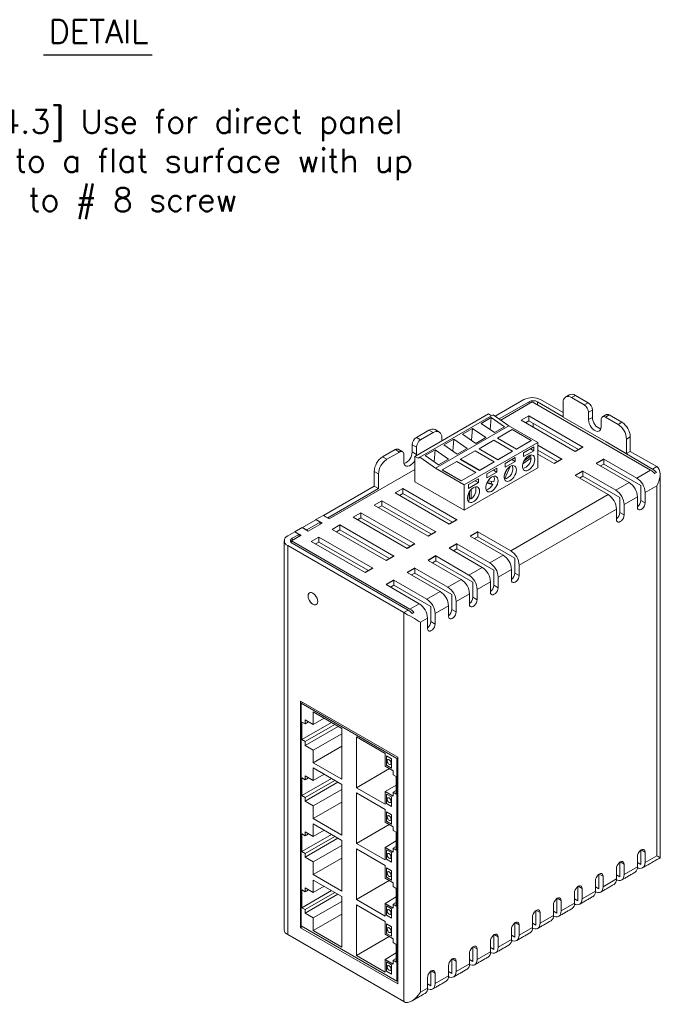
# Model space of a CAD drawing. Header units: inches. Extents: x 0 to 301, y 0 to 227.
# Tile 6 of 6: x 225 to 293, y 94 to 199. Entities that reach past the tile are written whole.
import ezdxf

# ---------------------------------------------------------------- set-up
doc = ezdxf.new("R2010")
doc.units = ezdxf.units.IN
doc.header["$MEASUREMENT"] = 0
doc.layers.add('Text', color=140, linetype='Continuous')

msp = doc.modelspace()

# ---------------------------------------------------------------- linework, layer by layer
at = {"color": 7, "linetype": 'Continuous', "lineweight": 15}
for p, q in [((278.2822, 158.616), (275.2178, 156.847)), ((282.4521, 157.2293), (280.05, 158.616)), ((283.3502, 158.8302), (283.7603, 159.067)), ((283.3502, 158.8302), (284.7119, 158.044)), ((283.7603, 159.067), (285.122, 158.2808)), ((278.8199, 158.3957), (275.6337, 156.5564)), ((275.8027, 156.4383), (279.1644, 158.379)), ((278.8199, 158.1801), (278.8199, 158.3957)), ((279.1644, 158.379), (291.7763, 151.0983)), ((282.4521, 156.7944), (279.7212, 158.3938)), ((279.7212, 158.0576), (279.7212, 158.3938)), ((282.4521, 156.7558), (282.4521, 158.3117)), ((284.7119, 158.044), (285.122, 158.2808)), ((285.1609, 157.2663), (285.571, 157.5031)), ((285.571, 157.5031), (285.571, 156.7253)), ((266.6605, 152.5672), (274.4918, 157.088)), ((267.1851, 152.4669), (275.0163, 156.9877)), ((274.7997, 156.6996), (273.7353, 156.0852)), ((274.8409, 156.8865), (274.4918, 157.088)), ((274.6797, 155.4254), (274.7997, 156.6996)), ((276.2043, 155.7185), (274.7997, 156.6996)), ((276.686, 155.8213), (275.0163, 156.9877)), ((278.8123, 156.881), (277.9965, 156.41)), ((283.7446, 153.0917), (277.9965, 156.41)), ((278.8123, 156.881), (284.5606, 153.5626)), ((278.8123, 156.3503), (278.8123, 156.881)), ((287.0514, 154.1007), (282.4521, 156.7558)), ((285.1609, 157.2663), (285.1609, 156.4885)), ((285.1609, 156.4885), (285.571, 156.7253)), ((286.5079, 155.7109), (286.5079, 156.4887)), ((286.9569, 156.748), (287.367, 156.9847)), ((286.9569, 156.748), (288.3039, 155.9705)), ((287.367, 156.9847), (288.714, 156.2073)), ((266.8182, 154.5905), (268.1653, 155.3681)), ((268.6249, 155.1028), (268.1653, 155.3681)), ((268.8548, 151.3005), (276.686, 155.8213)), ((272.8124, 155.5524), (271.748, 154.9379)), ((272.6924, 154.2781), (272.8124, 155.5524)), ((274.2169, 154.5712), (272.8124, 155.5524)), ((273.7353, 156.0852), (275.1398, 155.104)), ((275.1398, 155.104), (276.2043, 155.7185)), ((277.0164, 155.416), (275.4515, 154.5126)), ((279.7597, 154.0469), (276.686, 155.8213)), ((279.0364, 154.2499), (277.0164, 155.416)), ((278.8123, 156.3503), (278.4562, 156.1446)), ((278.8123, 156.3503), (284.1009, 153.2973)), ((279.2722, 155.6736), (279.2722, 156.0848)), ((288.3039, 155.9705), (288.714, 156.2073)), ((267.2779, 154.3252), (266.8182, 154.5905)), ((267.2779, 154.3252), (268.6249, 155.1028)), ((269.5229, 154.5842), (269.5229, 154.2196)), ((270.825, 154.4051), (269.7606, 153.7906)), ((270.705, 153.1309), (270.825, 154.4051)), ((272.2296, 153.4239), (270.825, 154.4051)), ((271.748, 154.9379), (273.1525, 153.9567)), ((273.1525, 153.9567), (274.2169, 154.5712)), ((275.4515, 154.5126), (275.4515, 154.5004)), ((275.4515, 154.5126), (277.4715, 153.3465)), ((275.4515, 154.5004), (277.4715, 153.3343)), ((289.202, 154.415), (289.6121, 154.6518)), ((289.202, 154.415), (289.202, 152.8591)), ((289.6121, 154.6518), (289.6121, 153.0959)), ((263.2261, 152.5168), (264.5732, 153.2945)), ((265.0328, 153.0291), (264.5732, 153.2945)), ((266.8288, 153.5475), (266.3692, 153.8128)), ((266.3692, 153.035), (266.3692, 153.8128)), ((266.8288, 152.7697), (266.8288, 153.5475)), ((268.8377, 153.2578), (267.7733, 152.6433)), ((268.7177, 151.9836), (268.8377, 153.2578)), ((270.2422, 152.2766), (268.8377, 153.2578)), ((269.7606, 153.7906), (271.1652, 152.8094)), ((271.1652, 152.8094), (272.2296, 153.4239)), ((271.9285, 149.526), (279.7597, 154.0469)), ((275.0586, 154.2858), (273.4937, 153.3824)), ((273.4937, 153.3824), (275.5137, 152.2163)), ((273.4937, 153.3824), (273.4937, 153.3701)), ((273.4937, 153.3701), (275.5137, 152.2041)), ((277.0786, 153.1197), (275.0586, 154.2858)), ((277.4715, 153.3465), (279.0364, 154.2499)), ((277.4715, 153.3343), (279.0364, 154.2377)), ((277.4715, 153.3465), (277.4715, 153.3343)), ((279.3162, 153.5683), (278.2454, 152.9501)), ((278.9627, 153.3642), (279.3162, 153.1602)), ((279.0364, 154.2499), (279.0364, 154.2377)), ((279.3162, 153.1602), (279.3162, 153.5683)), ((279.7597, 151.3457), (279.7597, 154.0469)), ((279.7597, 153.7517), (282.3237, 152.2716)), ((291.9784, 151.215), (287.0514, 154.1007)), ((289.202, 152.8591), (287.0514, 154.1007)), ((263.6858, 152.2515), (263.2261, 152.5168)), ((263.6858, 152.2515), (265.0328, 153.0291)), ((265.4818, 152.7698), (265.4818, 151.9921)), ((266.8288, 152.7697), (266.3692, 153.035)), ((266.6605, 152.5672), (266.6605, 149.8659)), ((267.0097, 152.3656), (266.6605, 152.5672)), ((266.8226, 152.6607), (266.8288, 152.7697)), ((267.1851, 152.4669), (267.0097, 152.3656)), ((268.8548, 151.3005), (267.1851, 152.4669)), ((267.7733, 152.6433), (269.1778, 151.6622)), ((269.1778, 151.6622), (270.2422, 152.2766)), ((273.1008, 153.1556), (271.5359, 152.2522)), ((271.5359, 152.2522), (273.5559, 151.0861)), ((271.5359, 152.2522), (271.5359, 152.2399)), ((271.5359, 152.2399), (273.5559, 151.0738)), ((275.1208, 151.9895), (273.1008, 153.1556)), ((275.5137, 152.2163), (277.0786, 153.1197)), ((275.5137, 152.2041), (277.0786, 153.1074)), ((275.5137, 152.2163), (275.5137, 152.2041)), ((277.3584, 152.4381), (276.2876, 151.8199)), ((277.0049, 152.234), (277.3584, 152.03)), ((277.0786, 153.1197), (277.0786, 153.1074)), ((277.3584, 152.03), (277.3584, 152.4381)), ((278.166, 151.7758), (279.0514, 152.3944)), ((278.2454, 152.5421), (279.3162, 153.1602)), ((278.2454, 152.9501), (278.2454, 152.5421)), ((279.03, 152.6177), (278.3, 152.1077)), ((279.0514, 152.3944), (278.8746, 152.4965)), ((279.03, 152.6177), (278.9937, 152.7103)), ((279.7597, 153.221), (281.8639, 152.0063)), ((281.5077, 151.8007), (279.7597, 152.8098)), ((286.7805, 152.2811), (290.3028, 150.2477)), ((286.7805, 151.7504), (286.7805, 152.2811)), ((289.202, 152.8591), (289.6121, 153.0959)), ((292.4243, 151.4724), (289.6121, 153.0959)), ((257.5407, 145.8959), (266.6605, 151.1607)), ((271.9285, 149.526), (268.8548, 151.3005)), ((271.143, 152.0254), (269.5781, 151.122)), ((273.1629, 150.8593), (271.143, 152.0254)), ((271.9285, 146.8248), (279.7597, 151.3457)), ((273.5559, 151.0861), (275.1208, 151.9895)), ((273.5559, 151.0738), (275.1208, 151.9772)), ((275.4006, 151.3078), (274.3298, 150.6897)), ((275.1208, 151.9895), (275.1208, 151.9772)), ((275.4006, 150.8998), (275.4006, 151.3078)), ((276.4848, 151.1943), (276.1773, 150.4904)), ((276.2096, 150.1405), (276.7955, 151.4818)), ((276.2876, 151.4119), (277.3584, 152.03)), ((276.2876, 151.8199), (276.2876, 151.4119)), ((289.487, 149.7767), (285.9645, 151.8102)), ((286.7805, 151.7504), (286.4243, 151.5447)), ((286.7805, 151.7504), (290.7271, 149.472)), ((291.9784, 151.215), (292.4243, 151.4724)), ((262.7877, 150.6961), (262.3281, 150.9614)), ((262.3281, 149.4059), (262.3281, 150.9614)), ((262.7877, 149.1406), (262.7877, 150.6961)), ((269.5781, 151.122), (269.5781, 151.1097)), ((269.5781, 151.122), (271.5981, 149.9559)), ((269.5781, 151.1097), (271.5981, 149.9436)), ((271.5981, 149.9559), (273.1629, 150.8593)), ((271.5981, 149.9436), (273.1629, 150.847)), ((273.4428, 150.1776), (272.372, 149.5595)), ((273.1629, 150.8593), (273.1629, 150.847)), ((273.4428, 149.7696), (273.4428, 150.1776)), ((273.5559, 151.0861), (273.5559, 151.0738)), ((274.3298, 150.2816), (275.4006, 150.8998)), ((274.3298, 150.6897), (274.3298, 150.2816)), ((275.0471, 151.1038), (275.4006, 150.8998)), ((276.2033, 150.1441), (276.2096, 150.1405)), ((287.2503, 148.4855), (283.7276, 150.5192)), ((284.5435, 150.4593), (284.1874, 150.2537)), ((284.5435, 150.9901), (288.0662, 148.9565)), ((284.5435, 150.4593), (284.5435, 150.9901)), ((284.5435, 150.4593), (288.4904, 148.1808)), ((290.3028, 150.2477), (291.7763, 151.0983)), ((292.2006, 150.7281), (292.3996, 150.843)), ((262.3281, 149.4059), (256.9166, 146.2819)), ((262.7877, 149.1406), (257.3762, 146.0166)), ((262.7877, 149.1406), (262.3281, 149.4059)), ((265.3925, 149.1339), (264.5766, 148.6629)), ((265.3925, 149.1339), (271.139, 145.8165)), ((265.3925, 148.6031), (265.3925, 149.1339)), ((266.6605, 149.8659), (271.9285, 146.8248)), ((271.5981, 149.9559), (271.5981, 149.9436)), ((271.9285, 146.8248), (271.9285, 149.526)), ((272.372, 149.1514), (273.4428, 149.7696)), ((272.372, 149.5595), (272.372, 149.1514)), ((273.0893, 149.9736), (273.4428, 149.7696)), ((274.319, 149.713), (274.9656, 149.5826)), ((274.3467, 149.7738), (274.7889, 149.6847)), ((275.0804, 149.8453), (274.4592, 149.9705)), ((274.9656, 149.5826), (274.7889, 149.6847)), ((288.0662, 148.9565), (289.487, 149.7767)), ((290.7271, 147.874), (290.7271, 149.472)), ((292.4243, 149.4312), (291.1867, 148.7168)), ((292.4243, 109.9923), (292.4243, 149.4312)), ((270.323, 145.3456), (264.5766, 148.6629)), ((265.3925, 148.6031), (265.0363, 148.3975)), ((265.3925, 148.6031), (270.6792, 145.5511)), ((272.4513, 148.7606), (272.4513, 147.9153)), ((272.4796, 148.1358), (272.4796, 148.807)), ((272.4796, 148.1358), (272.6564, 148.0338)), ((272.6564, 148.0338), (272.6564, 149.0352)), ((276.883, 142.5006), (287.2503, 148.4855)), ((288.4904, 146.5828), (288.4904, 148.1808)), ((290.3708, 148.2458), (288.9501, 147.4256)), ((290.3708, 148.2458), (290.3708, 147.1377)), ((291.1867, 147.6087), (291.1867, 148.7168)), ((263.1558, 147.8427), (262.3399, 147.3717)), ((268.0861, 144.0545), (262.3399, 147.3717)), ((263.1558, 147.3119), (262.7996, 147.1063)), ((263.1558, 147.8427), (268.902, 144.5255)), ((263.1558, 147.3119), (263.1558, 147.8427)), ((263.1558, 147.3119), (268.4423, 144.2601)), ((288.1342, 146.9546), (277.7668, 140.9696)), ((288.1342, 146.9546), (288.1342, 145.8465)), ((288.9501, 146.3175), (288.9501, 147.4256)), ((290.7271, 147.874), (291.1867, 147.6087)), ((256.1134, 145.8271), (256.8867, 146.2735)), ((256.8867, 146.2735), (257.5407, 145.8959)), ((257.3762, 146.0166), (256.9166, 146.2819)), ((256.9166, 146.2562), (256.9166, 146.2819)), ((257.3762, 145.9909), (257.3762, 146.0166)), ((260.9192, 146.5515), (260.1033, 146.0805)), ((265.8491, 142.7635), (260.1033, 146.0805)), ((260.9192, 146.0208), (260.563, 145.8151)), ((260.9192, 146.5515), (266.6651, 143.2344)), ((260.9192, 146.0208), (260.9192, 146.5515)), ((260.9192, 146.0208), (266.2054, 142.9691)), ((288.4904, 146.5828), (288.9501, 146.3175)), ((253.8777, 144.5365), (254.6509, 144.9828)), ((254.6509, 144.9828), (255.3049, 144.6052)), ((256.0989, 145.8098), (254.68, 144.9907)), ((255.1396, 144.7254), (254.68, 144.9907)), ((254.68, 144.966), (254.68, 144.9907)), ((256.5585, 145.5445), (255.1396, 144.7254)), ((255.3049, 144.6052), (256.7675, 145.4495)), ((256.0989, 145.8098), (256.5585, 145.5445)), ((256.1134, 145.8271), (256.7675, 145.4495)), ((256.1134, 145.8015), (256.1134, 145.8271)), ((256.5585, 145.3289), (256.5585, 145.5445)), ((258.6825, 145.2603), (257.8667, 144.7893)), ((258.6825, 145.2603), (264.4282, 141.9434)), ((258.6825, 144.7296), (258.6825, 145.2603)), ((253.8641, 144.5197), (253.1092, 144.0839)), ((253.5197, 143.5746), (254.5318, 144.1589)), ((254.3237, 144.2544), (253.5936, 143.8329)), ((253.5936, 143.6173), (253.5936, 143.8329)), ((253.8641, 144.5197), (254.3237, 144.2544)), ((253.8777, 144.5365), (254.5318, 144.1589)), ((253.8777, 144.5118), (253.8777, 144.5365)), ((254.3237, 144.0388), (254.3237, 144.2544)), ((255.1396, 144.7007), (255.1396, 144.7254)), ((256.4459, 143.9691), (255.63, 143.4981)), ((256.4459, 143.9691), (262.1912, 140.6524)), ((256.4459, 143.4384), (256.4459, 143.9691)), ((263.6122, 141.4725), (257.8667, 144.7893)), ((258.6825, 144.7296), (258.3264, 144.5239)), ((258.6825, 144.7296), (263.9684, 141.6781)), ((276.0671, 142.0296), (272.5429, 144.0641)), ((273.3588, 144.0042), (273.0027, 143.7986)), ((273.3588, 144.535), (276.883, 142.5006)), ((273.3588, 144.0042), (273.3588, 144.535)), ((273.3588, 144.0042), (277.3072, 141.7249)), ((253.1092, 143.0634), (253.1092, 101.5831)), ((265.4836, 135.9198), (253.1092, 143.0634)), ((253.5197, 143.3657), (253.5197, 143.5746)), ((266.1316, 136.2939), (253.5197, 143.5746)), ((253.5936, 143.3145), (265.9432, 136.1852)), ((261.3753, 140.1815), (255.63, 143.4981)), ((256.4459, 143.4384), (256.0897, 143.2328)), ((256.4459, 143.4384), (261.7315, 140.3871)), ((273.8304, 140.7384), (270.3059, 142.773)), ((271.1219, 143.244), (274.6463, 141.2094)), ((271.1219, 142.7132), (271.1219, 143.244)), ((268.885, 141.953), (272.4097, 139.9182)), ((268.885, 141.4222), (268.885, 141.953)), ((271.1219, 142.7132), (270.7657, 142.5076)), ((271.1219, 142.7132), (275.0706, 140.4337)), ((274.6463, 141.2094), (276.0671, 142.0296)), ((277.3072, 140.1269), (277.3072, 141.7249)), ((266.648, 140.6619), (270.173, 138.627)), ((266.648, 140.1312), (266.648, 140.6619)), ((271.5938, 139.4472), (268.069, 141.482)), ((268.885, 141.4222), (268.5288, 141.2166)), ((268.885, 141.4222), (272.8339, 139.1425)), ((272.4097, 139.9182), (273.8304, 140.7384)), ((277.7668, 139.8615), (277.7668, 140.9696)), ((269.3571, 138.156), (265.8321, 140.191)), ((266.648, 140.1312), (266.2919, 139.9256)), ((266.648, 140.1312), (270.5973, 137.8513)), ((275.0706, 138.8357), (275.0706, 140.4337)), ((276.951, 140.4986), (275.5302, 139.6784)), ((275.5302, 138.5704), (275.5302, 139.6784)), ((276.951, 140.4986), (276.951, 139.3906)), ((277.3072, 140.1269), (277.7668, 139.8615)), ((267.1205, 136.8648), (263.5951, 138.9)), ((264.4111, 138.8402), (264.0549, 138.6345)), ((264.4111, 139.3709), (267.9364, 137.3358)), ((264.4111, 138.8402), (264.4111, 139.3709)), ((264.4111, 138.8402), (268.3606, 136.5601)), ((270.173, 138.627), (271.5938, 139.4472)), ((272.8339, 137.5445), (272.8339, 139.1425)), ((274.7143, 139.2075), (273.2935, 138.3873)), ((274.7143, 139.2075), (274.7143, 138.0994)), ((275.0706, 138.8357), (275.5302, 138.5704)), ((267.9364, 137.3358), (269.3571, 138.156)), ((270.5973, 136.2533), (270.5973, 137.8513)), ((272.4777, 137.9163), (271.0569, 137.0961)), ((272.4777, 137.9163), (272.4777, 136.8082)), ((272.8339, 137.5445), (273.2935, 137.2792)), ((273.2935, 137.2792), (273.2935, 138.3873)), ((266.1316, 136.2939), (267.1205, 136.8648)), ((268.3606, 134.9621), (268.3606, 136.5601)), ((270.241, 136.6251), (268.8203, 135.8049)), ((270.241, 136.6251), (270.241, 135.517)), ((271.0569, 135.988), (271.0569, 137.0961)), ((265.4836, 135.9198), (265.9432, 136.1852)), ((265.4836, 94.4396), (265.4836, 135.9198)), ((266.3675, 135.815), (266.5559, 135.9237)), ((268.8203, 134.6968), (268.8203, 135.8049)), ((270.5973, 136.2533), (271.0569, 135.988)), ((268.0044, 135.3339), (267.2513, 134.8992)), ((267.2513, 134.8992), (267.2513, 95.4603)), ((268.0044, 135.3339), (268.0044, 134.2258)), ((268.3606, 134.9621), (268.8203, 134.6968)), ((264.8317, 120.5084), (254.4769, 126.4861)), ((254.4769, 126.4861), (254.4769, 102.3246)), ((254.7183, 126.3467), (254.5525, 126.251)), ((254.5525, 126.251), (254.5525, 102.5169)), ((264.7561, 120.3605), (254.5525, 126.251)), ((258.8744, 123.5645), (255.8268, 125.3239)), ((255.8268, 125.3239), (255.8268, 123.9781)), ((254.9658, 124.0387), (254.6281, 124.2337)), ((254.6281, 124.2337), (254.6281, 122.3745)), ((257.782, 124.1952), (254.6281, 122.3745)), ((255.8268, 123.9781), (254.9658, 124.4751)), ((254.9658, 124.4751), (254.9658, 124.0387)), ((255.3438, 124.2569), (254.9658, 124.0387)), ((258.1197, 124.0002), (254.9658, 122.1795)), ((256.9924, 124.651), (255.8268, 123.9781)), ((258.4977, 123.782), (254.9658, 121.743)), ((258.8744, 123.0054), (255.8268, 121.246)), ((258.8744, 118.1409), (258.8744, 123.5645)), ((254.6281, 122.3745), (254.9658, 122.1795)), ((254.9658, 122.1795), (254.9658, 121.743)), ((263.4818, 120.9047), (260.4342, 122.6641)), ((260.4342, 122.6641), (260.4342, 117.2405)), ((254.9658, 121.743), (255.8268, 121.246)), ((258.8744, 121.6596), (255.8268, 119.9003)), ((255.8268, 121.246), (255.8268, 119.9003)), ((263.4818, 119.559), (263.4818, 120.9047)), ((255.8268, 119.9003), (258.8744, 118.1409)), ((264.1797, 120.3351), (263.6448, 120.6439)), ((263.6448, 120.6439), (263.6448, 119.6316)), ((263.6554, 120.6378), (263.6554, 119.6377)), ((264.1797, 119.3228), (264.1797, 120.3351)), ((264.8317, 120.4042), (264.7561, 120.3605)), ((264.7561, 96.6265), (264.7561, 120.3605)), ((264.8317, 96.3469), (264.8317, 120.5084)), ((258.8744, 117.5924), (255.8268, 119.3517)), ((255.8268, 119.3517), (255.8268, 118.006)), ((256.9924, 118.6789), (255.8268, 118.006)), ((263.9661, 119.2794), (260.4342, 117.2405)), ((264.3428, 119.062), (263.4818, 119.559)), ((263.6554, 119.6377), (263.6448, 119.6316)), ((263.6448, 119.6316), (264.1797, 119.3228)), ((263.6554, 119.6377), (264.1797, 119.335)), ((264.3428, 118.6255), (264.3428, 119.062)), ((264.6805, 118.4305), (264.3428, 118.6255)), ((254.9658, 118.1), (254.6281, 118.2949)), ((254.6281, 118.2949), (254.6281, 116.4023)), ((257.782, 118.2231), (254.6281, 116.4023)), ((255.8268, 118.006), (254.9658, 118.503)), ((254.9658, 118.503), (254.9658, 118.1)), ((255.3149, 118.3015), (254.9658, 118.1)), ((258.1197, 118.0281), (254.9658, 116.2073)), ((258.4688, 117.8265), (254.9658, 115.8043)), ((258.8744, 112.2022), (258.8744, 117.5924)), ((264.6805, 116.5713), (264.6805, 118.4305)), ((258.8744, 117.0666), (255.8268, 115.3073)), ((260.4342, 117.2405), (263.4818, 115.4811)), ((263.4818, 114.9326), (260.4342, 116.692)), ((260.4342, 116.692), (260.4342, 111.3017)), ((264.6805, 117.5189), (263.4818, 116.8269)), ((263.4818, 115.4811), (263.4818, 116.8269)), ((263.4818, 116.8269), (264.3428, 116.3298)), ((264.1797, 116.2619), (263.6448, 116.5707)), ((263.6448, 116.5707), (263.6448, 115.5583)), ((263.6554, 116.5646), (263.6554, 115.5645)), ((264.6805, 116.9613), (264.3428, 116.7663)), ((264.3428, 116.3298), (264.3428, 116.7663)), ((264.3428, 116.7663), (264.6805, 116.5713)), ((254.6281, 116.4023), (254.9658, 116.2073)), ((254.9658, 116.2073), (254.9658, 115.8043)), ((254.9658, 115.8043), (255.8268, 115.3073)), ((258.8744, 115.7209), (255.8268, 113.9615)), ((263.6554, 115.5645), (263.6448, 115.5583)), ((263.6448, 115.5583), (264.1797, 115.2495)), ((263.6554, 115.5645), (264.1797, 115.2618)), ((264.1797, 115.2495), (264.1797, 116.2619)), ((255.8268, 115.3073), (255.8268, 113.9615)), ((263.4818, 113.5868), (263.4818, 114.9326)), ((263.6448, 114.6718), (263.6448, 113.6594)), ((264.1797, 114.363), (263.6448, 114.6718)), ((263.6554, 114.6657), (263.6554, 113.6655)), ((255.8268, 113.9615), (258.8744, 112.2022)), ((258.8744, 111.6203), (255.8268, 113.3796)), ((255.8268, 113.3796), (255.8268, 112.0339)), ((264.3428, 113.0898), (263.4818, 113.5868)), ((263.6554, 113.6655), (263.6448, 113.6594)), ((263.6448, 113.6594), (264.1797, 113.3506)), ((263.6554, 113.6655), (264.1797, 113.3629)), ((264.1797, 113.3506), (264.1797, 114.363)), ((254.9658, 112.1278), (254.6281, 112.3228)), ((254.6281, 112.3228), (254.6281, 110.4302)), ((255.8268, 112.0339), (254.9658, 112.5309)), ((254.9658, 112.5309), (254.9658, 112.1278)), ((255.3149, 112.3293), (254.9658, 112.1278)), ((256.9924, 112.7067), (255.8268, 112.0339)), ((263.9372, 113.324), (260.4342, 111.3017)), ((264.3428, 112.6868), (264.3428, 113.0898)), ((264.6805, 112.4918), (264.3428, 112.6868)), ((264.6805, 110.5992), (264.6805, 112.4918)), ((257.782, 112.2509), (254.6281, 110.4302)), ((258.1197, 112.0559), (254.9658, 110.2352)), ((258.4688, 111.8544), (254.9658, 109.8322)), ((258.8744, 106.23), (258.8744, 111.6203)), ((260.4342, 111.3017), (263.4818, 109.5424)), ((264.6805, 111.5801), (263.4818, 110.8881)), ((254.6281, 110.4302), (254.9658, 110.2352)), ((254.9658, 110.2352), (254.9658, 109.8322)), ((258.8744, 111.0945), (255.8268, 109.3351)), ((263.4818, 108.9605), (260.4342, 110.7198)), ((260.4342, 110.7198), (260.4342, 105.3296)), ((263.4818, 109.5424), (263.4818, 110.8881)), ((263.4818, 110.8881), (264.3428, 110.3911)), ((263.6448, 110.632), (263.6448, 109.6196)), ((264.1797, 110.3232), (263.6448, 110.632)), ((263.6554, 110.6259), (263.6554, 109.6257)), ((264.1797, 109.3108), (264.1797, 110.3232)), ((264.6805, 110.9892), (264.3428, 110.7942)), ((264.3428, 110.3911), (264.3428, 110.7942)), ((264.3428, 110.7942), (264.6805, 110.5992)), ((290.7271, 109.0533), (290.7271, 110.5884)), ((290.7787, 110.622), (291.1867, 110.3865)), ((291.1867, 109.2778), (291.1867, 110.3865)), ((254.9658, 109.8322), (255.8268, 109.3351)), ((258.8744, 109.7487), (255.8268, 107.9894)), ((255.8268, 109.3351), (255.8268, 107.9894)), ((263.6554, 109.6257), (263.6448, 109.6196)), ((263.6448, 109.6196), (264.1797, 109.3108)), ((263.6554, 109.6257), (264.1797, 109.323)), ((288.4904, 107.7621), (288.4904, 109.2972)), ((288.5421, 109.3308), (288.9501, 109.0953)), ((290.3708, 109.9155), (290.3708, 108.8069)), ((290.7271, 109.0533), (290.3708, 109.2589)), ((291.1867, 109.2778), (292.4243, 109.9923)), ((263.4818, 107.6147), (263.4818, 108.9605)), ((263.6448, 108.6997), (263.6448, 107.6873)), ((264.1797, 108.3909), (263.6448, 108.6997)), ((263.6554, 108.6935), (263.6554, 107.6934)), ((264.1797, 107.3785), (264.1797, 108.3909)), ((288.1342, 108.6243), (288.1342, 107.5157)), ((288.9501, 107.9867), (288.9501, 109.0953)), ((288.9501, 107.9867), (290.3708, 108.8069)), ((255.8268, 107.9894), (258.8744, 106.23)), ((258.8744, 105.6481), (255.8268, 107.4075)), ((255.8268, 107.4075), (255.8268, 106.0617)), ((263.9372, 107.3518), (260.4342, 105.3296)), ((264.3428, 107.1177), (263.4818, 107.6147)), ((263.6554, 107.6934), (263.6448, 107.6873)), ((263.6448, 107.6873), (264.1797, 107.3785)), ((263.6554, 107.6934), (264.1797, 107.3907)), ((264.3428, 106.7146), (264.3428, 107.1177)), ((285.8975, 107.3331), (285.8975, 106.2245)), ((286.2538, 106.4709), (286.2538, 108.006)), ((286.3054, 108.0396), (286.7134, 107.8041)), ((286.7134, 106.6955), (286.7134, 107.8041)), ((286.7134, 106.6955), (288.1342, 107.5157)), ((288.4904, 107.7621), (288.1342, 107.9677)), ((254.9658, 106.1557), (254.6281, 106.3507)), ((254.6281, 106.3507), (254.6281, 104.4581)), ((257.782, 106.2788), (254.6281, 104.4581)), ((255.8268, 106.0617), (254.9658, 106.5587)), ((254.9658, 106.5587), (254.9658, 106.1557)), ((255.3149, 106.3572), (254.9658, 106.1557)), ((258.1197, 106.0838), (254.9658, 104.2631)), ((256.9924, 106.7346), (255.8268, 106.0617)), ((264.6805, 106.5196), (264.3428, 106.7146)), ((264.6805, 104.627), (264.6805, 106.5196)), ((283.6609, 106.0419), (283.6609, 104.9333)), ((284.0172, 105.1797), (284.0172, 106.7149)), ((284.0688, 106.7485), (284.4768, 106.5129)), ((284.4768, 105.4043), (284.4768, 106.5129)), ((284.4768, 105.4043), (285.8975, 106.2245)), ((286.2538, 106.4709), (285.8975, 106.6765)), ((258.4688, 105.8823), (254.9658, 103.86)), ((258.8744, 105.1224), (255.8268, 103.363)), ((258.8744, 100.2579), (258.8744, 105.6481)), ((260.4342, 105.3296), (263.4818, 103.5702)), ((264.6805, 105.608), (263.4818, 104.916)), ((264.6805, 105.017), (264.3428, 104.822)), ((281.7805, 103.8885), (281.7805, 105.4237)), ((281.8321, 105.4573), (282.2401, 105.2217)), ((282.2401, 104.1131), (282.2401, 105.2217)), ((284.0172, 105.1797), (283.6609, 105.3853)), ((254.6281, 104.4581), (254.9658, 104.2631)), ((254.9658, 104.2631), (254.9658, 103.86)), ((263.4818, 102.9883), (260.4342, 104.7477)), ((260.4342, 104.7477), (260.4342, 99.3575)), ((263.4818, 103.5702), (263.4818, 104.916)), ((263.4818, 104.916), (264.3428, 104.419)), ((263.6448, 104.6598), (263.6448, 103.6475)), ((264.1797, 104.351), (263.6448, 104.6598)), ((263.6554, 104.6537), (263.6554, 103.6536)), ((264.1797, 103.3387), (264.1797, 104.351)), ((264.3428, 104.419), (264.3428, 104.822)), ((264.3428, 104.822), (264.6805, 104.627)), ((279.5439, 102.5973), (279.5439, 104.1325)), ((279.5955, 104.1661), (280.0035, 103.9305)), ((280.0035, 102.8219), (280.0035, 103.9305)), ((281.4243, 104.7507), (281.4243, 103.6421)), ((281.7805, 103.8885), (281.4243, 104.0942)), ((282.2401, 104.1131), (283.6609, 104.9333)), ((254.9658, 103.86), (255.8268, 103.363)), ((258.8744, 103.7766), (255.8268, 102.0172)), ((255.8268, 103.363), (255.8268, 102.0172)), ((263.4818, 101.6426), (263.4818, 102.9883)), ((263.6554, 103.6536), (263.6448, 103.6475)), ((263.6448, 103.6475), (264.1797, 103.3387)), ((263.6554, 103.6536), (264.1797, 103.3509)), ((277.3588, 102.8749), (277.7668, 102.6394)), ((279.1876, 103.4595), (279.1876, 102.3509)), ((280.0035, 102.8219), (281.4243, 103.6421)), ((254.6812, 102.4426), (254.4769, 102.3246)), ((254.4769, 102.3246), (264.8317, 96.3469)), ((254.5525, 102.5169), (264.7561, 96.6265)), ((255.8268, 102.0172), (258.8744, 100.2579)), ((263.6448, 102.7275), (263.6448, 101.7152)), ((264.1797, 102.4187), (263.6448, 102.7275)), ((263.6554, 102.7214), (263.6554, 101.7213)), ((264.1797, 101.4064), (264.1797, 102.4187)), ((276.951, 102.1684), (276.951, 101.0597)), ((277.3072, 101.3061), (277.3072, 102.8413)), ((277.7668, 101.5307), (277.7668, 102.6394)), ((277.7668, 101.5307), (279.1876, 102.3509)), ((279.5439, 102.5973), (279.1876, 102.803)), ((265.4836, 94.4396), (253.1092, 101.5831)), ((263.9372, 101.3797), (260.4342, 99.3575)), ((264.3428, 101.1456), (263.4818, 101.6426)), ((263.6554, 101.7213), (263.6448, 101.7152)), ((263.6448, 101.7152), (264.1797, 101.4064)), ((263.6554, 101.7213), (264.1797, 101.4186)), ((264.3428, 100.7425), (264.3428, 101.1456)), ((274.7143, 100.8772), (274.7143, 99.7685)), ((275.0706, 100.0149), (275.0706, 101.5501)), ((275.1222, 101.5837), (275.5302, 101.3482)), ((275.5302, 100.2395), (275.5302, 101.3482)), ((275.5302, 100.2395), (276.951, 101.0597)), ((277.3072, 101.3061), (276.951, 101.5118)), ((264.6805, 100.5475), (264.3428, 100.7425)), ((264.6805, 98.6549), (264.6805, 100.5475)), ((272.8339, 98.7237), (272.8339, 100.2589)), ((272.8855, 100.2925), (273.2935, 100.057)), ((273.2935, 98.9483), (273.2935, 100.057)), ((273.2935, 98.9483), (274.7143, 99.7685)), ((275.0706, 100.0149), (274.7143, 100.2206)), ((260.4342, 99.3575), (263.4818, 97.5981)), ((264.6805, 99.6359), (263.4818, 98.9439)), ((263.4818, 97.5981), (263.4818, 98.9439)), ((263.4818, 98.9439), (264.3428, 98.4468)), ((263.6448, 98.6877), (263.6448, 97.6753)), ((264.1797, 98.3789), (263.6448, 98.6877)), ((263.6554, 98.6816), (263.6554, 97.6815)), ((264.6805, 99.0449), (264.3428, 98.8499)), ((264.3428, 98.4468), (264.3428, 98.8499)), ((264.3428, 98.8499), (264.6805, 98.6549)), ((270.5973, 97.4326), (270.5973, 98.9677)), ((270.6489, 99.0013), (271.0569, 98.7658)), ((271.0569, 97.6571), (271.0569, 98.7658)), ((272.4777, 99.586), (272.4777, 98.4773)), ((272.8339, 98.7237), (272.4777, 98.9294)), ((263.6554, 97.6815), (263.6448, 97.6753)), ((263.6448, 97.6753), (264.1797, 97.3665)), ((263.6554, 97.6815), (264.1797, 97.3788)), ((264.1797, 97.3665), (264.1797, 98.3789)), ((268.3606, 96.1414), (268.3606, 97.6765)), ((268.4122, 97.7101), (268.8202, 97.4746)), ((270.241, 98.2948), (270.241, 97.1862)), ((270.5973, 97.4326), (270.241, 97.6382)), ((271.0569, 97.6571), (272.4777, 98.4773)), ((264.8317, 96.6701), (264.7561, 96.6265)), ((268.0044, 97.0036), (268.0044, 95.895)), ((268.8202, 96.366), (268.8202, 97.4746)), ((268.8202, 96.366), (270.241, 97.1862)), ((267.2513, 95.4603), (268.0044, 95.895)), ((268.3606, 96.1414), (268.0044, 96.347))]:
    msp.add_line(p, q, dxfattribs=at)
at = {"color": 7, "linetype": 'Continuous', "lineweight": 15, "flags": 128}
for points in [[(285.1609, 156.4885), (285.1805, 156.2911), (285.238, 156.0825), (285.3303, 155.875), (285.4518, 155.6805), (285.5956, 155.5104), (285.7532, 155.3745), (285.9156, 155.2807), (286.0733, 155.2346), (286.217, 155.2387), (286.3386, 155.2929), (286.4308, 155.394), (286.4884, 155.5361), (286.5079, 155.7109)], [(279.4348, 152.2509), (279.4171, 152.4149), (279.3652, 152.5497), (279.2818, 152.648), (279.1713, 152.7046), (279.0398, 152.7163), (278.8944, 152.6826), (278.7428, 152.6053), (278.5932, 152.4885), (278.4538, 152.3386), (278.332, 152.1636), (278.2344, 151.9729), (278.1663, 151.7769), (278.1313, 151.5861), (278.1313, 151.4107), (278.1663, 151.2603), (278.2344, 151.143), (278.332, 151.065), (278.4538, 151.0306), (278.5932, 151.0417), (278.7428, 151.0975), (278.8944, 151.1952), (279.0398, 151.3295), (279.1713, 151.4931), (279.2818, 151.6772), (279.3652, 151.8718), (279.4171, 152.0666), (279.4348, 152.2509)], [(265.4818, 151.9921), (265.5014, 151.8172), (265.559, 151.6752), (265.6512, 151.5741), (265.7727, 151.5199), (265.9165, 151.5158), (266.0741, 151.5619), (266.2365, 151.6557), (266.3942, 151.7915), (266.5379, 151.9617), (266.6595, 152.1562), (266.6605, 152.1582)], [(277.477, 151.1207), (277.4593, 151.2847), (277.4074, 151.4195), (277.324, 151.5178), (277.2135, 151.5743), (277.082, 151.5861), (276.9366, 151.5524), (276.785, 151.4751), (276.6354, 151.3583), (276.496, 151.2084), (276.3742, 151.0334), (276.2766, 150.8427), (276.2085, 150.6467), (276.1735, 150.4559), (276.1735, 150.2805), (276.2085, 150.1301), (276.2766, 150.0128), (276.3742, 149.9348), (276.496, 149.9004), (276.6354, 149.9114), (276.785, 149.9673), (276.9366, 150.065), (277.082, 150.1993), (277.2135, 150.3629), (277.324, 150.547), (277.4074, 150.7416), (277.4593, 150.9364), (277.477, 151.1207)], [(275.5192, 149.9905), (275.5015, 150.1545), (275.4496, 150.2892), (275.3662, 150.3876), (275.2557, 150.4441), (275.1242, 150.4559), (274.9788, 150.4222), (274.8272, 150.3449), (274.6776, 150.2281), (274.5382, 150.0782), (274.4164, 149.9032), (274.3188, 149.7125), (274.2507, 149.5165), (274.2157, 149.3257), (274.2157, 149.1503), (274.2507, 148.9999), (274.3188, 148.8826), (274.4164, 148.8046), (274.5382, 148.7702), (274.6776, 148.7812), (274.8272, 148.8371), (274.9788, 148.9348), (275.1242, 149.0691), (275.2557, 149.2327), (275.3662, 149.4167), (275.4496, 149.6114), (275.5015, 149.8061), (275.5192, 149.9905)], [(273.5613, 148.8603), (273.5437, 149.0242), (273.4918, 149.159), (273.4084, 149.2573), (273.2979, 149.3139), (273.1664, 149.3257), (273.0209, 149.292), (272.8694, 149.2147), (272.7198, 149.0979), (272.5804, 148.948), (272.4586, 148.773), (272.361, 148.5823), (272.2929, 148.3863), (272.2579, 148.1954), (272.2579, 148.0201), (272.2929, 147.8697), (272.361, 147.7524), (272.4586, 147.6744), (272.5804, 147.64), (272.7198, 147.651), (272.8694, 147.7069), (273.0209, 147.8046), (273.1664, 147.9389), (273.2979, 148.1024), (273.4084, 148.2865), (273.4918, 148.4812), (273.5437, 148.6759), (273.5613, 148.8603)], [(272.2891, 147.8799), (272.2986, 147.8803), (272.4513, 147.9153)], [(290.3708, 147.1377), (290.3908, 147.0036), (290.4488, 146.9058), (290.539, 146.8537), (290.6527, 146.8524), (290.7788, 146.9021), (290.9048, 146.9979), (291.0186, 147.1305), (291.1088, 147.2868), (291.1667, 147.4516), (291.1867, 147.6087)], [(288.1342, 145.8465), (288.1542, 145.7125), (288.2121, 145.6146), (288.3024, 145.5625), (288.4161, 145.5612), (288.5421, 145.6109), (288.6682, 145.7068), (288.7819, 145.8393), (288.8722, 145.9956), (288.9301, 146.1604), (288.9501, 146.3175)], [(276.951, 139.3906), (276.9709, 139.2565), (277.0289, 139.1586), (277.1191, 139.1065), (277.2328, 139.1053), (277.3589, 139.155), (277.485, 139.2508), (277.5987, 139.3834), (277.6889, 139.5397), (277.7469, 139.7045), (277.7668, 139.8615)], [(274.7143, 138.0994), (274.7343, 137.9653), (274.7922, 137.8675), (274.8825, 137.8153), (274.9962, 137.8141), (275.1223, 137.8638), (275.2483, 137.9596), (275.362, 138.0922), (275.4523, 138.2485), (275.5102, 138.4133), (275.5302, 138.5704)], [(256.3128, 137.097), (256.2952, 137.2615), (256.2436, 137.4352), (256.1615, 137.6061), (256.0545, 137.7627), (255.9299, 137.8942), (255.7962, 137.9917), (255.6625, 138.0486), (255.5379, 138.0609), (255.4309, 138.0279), (255.3488, 137.9517), (255.2972, 137.8376), (255.2796, 137.6934), (255.2972, 137.5289), (255.3488, 137.3552), (255.4309, 137.1842), (255.5379, 137.0277), (255.6625, 136.8962), (255.7962, 136.7987), (255.9299, 136.7418), (256.0545, 136.7295), (256.1615, 136.7625), (256.2436, 136.8387), (256.2952, 136.9527), (256.3128, 137.097)], [(255.438, 138.032), (255.438, 138.032), (255.3559, 137.9558), (255.3043, 137.8417), (255.2867, 137.6975), (255.3043, 137.5329), (255.3559, 137.3593), (255.438, 137.1883), (255.545, 137.0318), (255.6696, 136.9002), (255.8033, 136.8027), (255.937, 136.7459), (256.0616, 136.7335), (256.1685, 136.7666)], [(272.4777, 136.8082), (272.4976, 136.6741), (272.5556, 136.5763), (272.6458, 136.5242), (272.7595, 136.5229), (272.8856, 136.5726), (273.0117, 136.6684), (273.1254, 136.801), (273.2156, 136.9573), (273.2736, 137.1221), (273.2935, 137.2792)], [(270.241, 135.517), (270.261, 135.3829), (270.3189, 135.2851), (270.4092, 135.233), (270.5229, 135.2317), (270.649, 135.2814), (270.775, 135.3772), (270.8887, 135.5098), (270.979, 135.6661), (271.0369, 135.8309), (271.0569, 135.988)], [(268.0044, 134.2258), (268.0243, 134.0918), (268.0823, 133.9939), (268.1725, 133.9418), (268.2863, 133.9405), (268.4123, 133.9902), (268.5384, 134.0861), (268.6521, 134.2186), (268.7423, 134.3749), (268.8003, 134.5397), (268.8203, 134.6968)], [(264.1202, 119.8633), (264.1044, 119.9643), (264.0593, 120.0683), (263.9919, 120.1593), (263.9123, 120.2235), (263.8327, 120.2511), (263.7652, 120.238), (263.7202, 120.1861), (263.7043, 120.1034), (263.7202, 120.0024), (263.7652, 119.8984), (263.8327, 119.8074), (263.9123, 119.7432), (263.9919, 119.7156), (264.0593, 119.7287), (264.1044, 119.7806), (264.1202, 119.8633)], [(264.1308, 119.8694), (264.115, 119.9705), (264.0699, 120.0744), (264.0025, 120.1654), (263.9229, 120.2296), (263.8433, 120.2573), (263.7759, 120.2441)], [(264.0699, 119.7348), (264.0699, 119.7348), (264.115, 119.7867), (264.1308, 119.8694)], [(264.1202, 115.7901), (264.1044, 115.8911), (264.0593, 115.995), (263.9919, 116.086), (263.9123, 116.1503), (263.8327, 116.1779), (263.7652, 116.1648), (263.7202, 116.1129), (263.7043, 116.0302), (263.7202, 115.9291), (263.7652, 115.8252), (263.8327, 115.7342), (263.9123, 115.67), (263.9919, 115.6424), (264.0593, 115.6555), (264.1044, 115.7073), (264.1202, 115.7901)], [(264.1308, 115.7962), (264.115, 115.8972), (264.0699, 116.0012), (264.0025, 116.0922), (263.9229, 116.1564), (263.8433, 116.184), (263.7759, 116.1709)], [(264.0699, 115.6616), (264.0699, 115.6616), (264.115, 115.7135), (264.1308, 115.7962)], [(264.1202, 113.8912), (264.1044, 113.9922), (264.0593, 114.0961), (263.9919, 114.1871), (263.9123, 114.2513), (263.8327, 114.279), (263.7652, 114.2659), (263.7202, 114.214), (263.7043, 114.1313), (263.7202, 114.0302), (263.7652, 113.9263), (263.8327, 113.8353), (263.9123, 113.7711), (263.9919, 113.7434), (264.0593, 113.7565), (264.1044, 113.8084), (264.1202, 113.8912)], [(264.1308, 113.8973), (264.115, 113.9983), (264.0699, 114.1022), (264.0025, 114.1932), (263.9229, 114.2575), (263.8433, 114.2851), (263.7759, 114.272)], [(264.0699, 113.7627), (264.0699, 113.7627), (264.115, 113.8145), (264.1308, 113.8973)], [(264.1202, 109.8513), (264.1044, 109.9524), (264.0593, 110.0563), (263.9919, 110.1473), (263.9123, 110.2115), (263.8327, 110.2392), (263.7652, 110.2261), (263.7202, 110.1742), (263.7043, 110.0914), (263.7202, 109.9904), (263.7652, 109.8865), (263.8327, 109.7955), (263.9123, 109.7313), (263.9919, 109.7036), (264.0593, 109.7167), (264.1044, 109.7686), (264.1202, 109.8513)], [(264.1308, 109.8575), (264.115, 109.9585), (264.0699, 110.0624), (264.0025, 110.1534), (263.9229, 110.2176), (263.8433, 110.2453), (263.7759, 110.2322)], [(291.1867, 110.3865), (291.1667, 110.5205), (291.1088, 110.6184), (291.0186, 110.6705), (290.9048, 110.6718), (290.7788, 110.6221), (290.6527, 110.5262), (290.539, 110.3937), (290.4488, 110.2374), (290.3908, 110.0726), (290.3708, 109.9155)], [(264.0699, 109.7228), (264.0699, 109.7228), (264.115, 109.7747), (264.1308, 109.8575)], [(288.9501, 109.0953), (288.9301, 109.2293), (288.8722, 109.3272), (288.7819, 109.3793), (288.6682, 109.3806), (288.5421, 109.3309), (288.4161, 109.235), (288.3024, 109.1025), (288.2121, 108.9462), (288.1542, 108.7814), (288.1342, 108.6243)], [(290.3684, 108.7324), (290.4753, 108.6875), (290.6411, 108.6498), (290.7939, 108.656), (290.9278, 108.7056), (291.0378, 108.7968), (291.1194, 108.9261), (291.1697, 109.0885), (291.1867, 109.2778)], [(264.1202, 107.919), (264.1044, 108.0201), (264.0593, 108.124), (263.9919, 108.215), (263.9123, 108.2792), (263.8327, 108.3069), (263.7652, 108.2938), (263.7202, 108.2419), (263.7043, 108.1591), (263.7202, 108.0581), (263.7652, 107.9542), (263.8327, 107.8632), (263.9123, 107.799), (263.9919, 107.7713), (264.0593, 107.7844), (264.1044, 107.8363), (264.1202, 107.919)], [(264.1308, 107.9252), (264.115, 108.0262), (264.0699, 108.1301), (264.0025, 108.2211), (263.9229, 108.2853), (263.8433, 108.313), (263.7759, 108.2999)], [(264.0699, 107.7905), (264.0699, 107.7905), (264.115, 107.8424), (264.1308, 107.9252)], [(286.7134, 107.8041), (286.6935, 107.9382), (286.6355, 108.036), (286.5453, 108.0881), (286.4315, 108.0894), (286.3055, 108.0397), (286.1794, 107.9439), (286.0657, 107.8113), (285.9755, 107.655), (285.9175, 107.4902), (285.8975, 107.3331)], [(288.1318, 107.4412), (288.2386, 107.3963), (288.4044, 107.3587), (288.5572, 107.3648), (288.6912, 107.4144), (288.8011, 107.5056), (288.8828, 107.6349), (288.9331, 107.7973), (288.9501, 107.9867)], [(284.4768, 106.5129), (284.4568, 106.647), (284.3989, 106.7448), (284.3086, 106.7969), (284.1949, 106.7982), (284.0688, 106.7485), (283.9428, 106.6527), (283.8291, 106.5201), (283.7388, 106.3638), (283.6809, 106.199), (283.6609, 106.0419)], [(285.8951, 106.15), (286.002, 106.1051), (286.1678, 106.0675), (286.3206, 106.0736), (286.4545, 106.1232), (286.5645, 106.2144), (286.6461, 106.3437), (286.6964, 106.5061), (286.7134, 106.6955)], [(282.2401, 105.2217), (282.2202, 105.3558), (282.1622, 105.4536), (282.072, 105.5058), (281.9583, 105.507), (281.8322, 105.4573), (281.7061, 105.3615), (281.5924, 105.2289), (281.5022, 105.0726), (281.4442, 104.9078), (281.4243, 104.7507)], [(283.6585, 104.8588), (283.7653, 104.8139), (283.9311, 104.7763), (284.084, 104.7824), (284.2179, 104.832), (284.3278, 104.9232), (284.4095, 105.0525), (284.4598, 105.215), (284.4768, 105.4043)], [(264.1202, 103.8792), (264.1044, 103.9802), (264.0593, 104.0842), (263.9919, 104.1752), (263.9123, 104.2394), (263.8327, 104.267), (263.7652, 104.2539), (263.7202, 104.202), (263.7043, 104.1193), (263.7202, 104.0183), (263.7652, 103.9143), (263.8327, 103.8233), (263.9123, 103.7591), (263.9919, 103.7315), (264.0593, 103.7446), (264.1044, 103.7965), (264.1202, 103.8792)], [(264.1308, 103.8853), (264.115, 103.9864), (264.0699, 104.0903), (264.0025, 104.1813), (263.9229, 104.2455), (263.8433, 104.2732), (263.7759, 104.2601)], [(280.0035, 103.9305), (279.9835, 104.0646), (279.9256, 104.1625), (279.8353, 104.2146), (279.7216, 104.2158), (279.5955, 104.1661), (279.4695, 104.0703), (279.3558, 103.9377), (279.2655, 103.7814), (279.2076, 103.6166), (279.1876, 103.4595)], [(281.4218, 103.5676), (281.5287, 103.5227), (281.6945, 103.4851), (281.8473, 103.4912), (281.9812, 103.5408), (282.0912, 103.632), (282.1728, 103.7613), (282.2231, 103.9238), (282.2401, 104.1131)], [(264.0699, 103.7507), (264.0699, 103.7507), (264.115, 103.8026), (264.1308, 103.8853)], [(277.7668, 102.6394), (277.7469, 102.7734), (277.6889, 102.8713), (277.5987, 102.9234), (277.485, 102.9246), (277.3589, 102.8749), (277.2328, 102.7791), (277.1191, 102.6465), (277.0289, 102.4902), (276.9709, 102.3255), (276.951, 102.1684)], [(264.1202, 101.9469), (264.1044, 102.0479), (264.0593, 102.1519), (263.9919, 102.2428), (263.9123, 102.3071), (263.8327, 102.3347), (263.7652, 102.3216), (263.7202, 102.2697), (263.7043, 102.187), (263.7202, 102.086), (263.7652, 101.982), (263.8327, 101.891), (263.9123, 101.8268), (263.9919, 101.7992), (264.0593, 101.8123), (264.1044, 101.8642), (264.1202, 101.9469)], [(264.1308, 101.953), (264.115, 102.0541), (264.0699, 102.158), (264.0025, 102.249), (263.9229, 102.3132), (263.8433, 102.3408), (263.7759, 102.3277)], [(264.0699, 101.8184), (264.0699, 101.8184), (264.115, 101.8703), (264.1308, 101.953)], [(279.1852, 102.2764), (279.292, 102.2315), (279.4578, 102.1939), (279.6107, 102.2), (279.7446, 102.2496), (279.8545, 102.3408), (279.9362, 102.4701), (279.9865, 102.6326), (280.0035, 102.8219)], [(275.5302, 101.3482), (275.5102, 101.4822), (275.4523, 101.5801), (275.362, 101.6322), (275.2483, 101.6335), (275.1223, 101.5837), (274.9962, 101.4879), (274.8825, 101.3554), (274.7922, 101.199), (274.7343, 101.0343), (274.7143, 100.8772)], [(276.9485, 100.9853), (277.0554, 100.9404), (277.2212, 100.9027), (277.374, 100.9088), (277.508, 100.9584), (277.6179, 101.0496), (277.6996, 101.179), (277.7499, 101.3414), (277.7668, 101.5307)], [(273.2935, 100.057), (273.2736, 100.191), (273.2156, 100.2889), (273.1254, 100.341), (273.0117, 100.3423), (272.8856, 100.2926), (272.7595, 100.1967), (272.6458, 100.0642), (272.5556, 99.9078), (272.4976, 99.7431), (272.4777, 99.586)], [(274.7119, 99.6941), (274.8187, 99.6492), (274.9846, 99.6115), (275.1374, 99.6176), (275.2713, 99.6672), (275.3812, 99.7585), (275.4629, 99.8878), (275.5132, 100.0502), (275.5302, 100.2395)], [(271.0569, 98.7658), (271.0369, 98.8998), (270.979, 98.9977), (270.8887, 99.0498), (270.775, 99.0511), (270.649, 99.0014), (270.5229, 98.9055), (270.4092, 98.773), (270.3189, 98.6167), (270.261, 98.4519), (270.241, 98.2948)], [(272.4752, 98.4029), (272.5821, 98.358), (272.7479, 98.3203), (272.9007, 98.3264), (273.0347, 98.3761), (273.1446, 98.4673), (273.2263, 98.5966), (273.2766, 98.759), (273.2935, 98.9483)], [(264.1202, 97.9071), (264.1044, 98.0081), (264.0593, 98.112), (263.9919, 98.203), (263.9123, 98.2672), (263.8327, 98.2949), (263.7652, 98.2818), (263.7202, 98.2299), (263.7043, 98.1472), (263.7202, 98.0461), (263.7652, 97.9422), (263.8327, 97.8512), (263.9123, 97.787), (263.9919, 97.7593), (264.0593, 97.7724), (264.1044, 97.8243), (264.1202, 97.9071)], [(264.1308, 97.9132), (264.115, 98.0142), (264.0699, 98.1182), (264.0025, 98.2091), (263.9229, 98.2734), (263.8433, 98.301), (263.7759, 98.2879)], [(264.0699, 97.7786), (264.0699, 97.7786), (264.115, 97.8304), (264.1308, 97.9132)], [(268.8202, 97.4746), (268.8003, 97.6086), (268.7423, 97.7065), (268.6521, 97.7586), (268.5384, 97.7599), (268.4123, 97.7102), (268.2863, 97.6143), (268.1725, 97.4818), (268.0823, 97.3255), (268.0243, 97.1607), (268.0044, 97.0036)], [(270.2386, 97.1117), (270.3455, 97.0668), (270.5113, 97.0292), (270.6641, 97.0353), (270.798, 97.0849), (270.9079, 97.1761), (270.9896, 97.3054), (271.0399, 97.4678), (271.0569, 97.6571)], [(268.0019, 95.8205), (268.1088, 95.7756), (268.2746, 95.738), (268.4274, 95.7441), (268.5614, 95.7937), (268.6713, 95.8849), (268.753, 96.0142), (268.8033, 96.1766), (268.8202, 96.366)]]:
    msp.add_lwpolyline(points, dxfattribs=at)
for points in [[(284.5606, 153.5626), (283.7446, 153.0917)], [(282.3237, 152.2716), (281.5077, 151.8007)], [(286.7805, 152.2811), (285.9645, 151.8102)], [(284.5435, 150.9901), (283.7276, 150.5192)], [(271.139, 145.8165), (270.323, 145.3456)], [(268.902, 144.5255), (268.0861, 144.0545)], [(273.3588, 144.535), (272.5429, 144.0641)], [(266.6651, 143.2344), (265.8491, 142.7635)], [(271.1219, 143.244), (270.3059, 142.773)], [(264.4282, 141.9434), (263.6122, 141.4725)], [(268.885, 141.953), (268.069, 141.482)], [(262.1912, 140.6524), (261.3753, 140.1815)], [(266.648, 140.6619), (265.8321, 140.191)], [(264.4111, 139.3709), (263.5951, 138.9)]]:
    msp.add_lwpolyline(points)
at = {"color": 7, "linetype": 'Continuous', "lineweight": 15}
for centre, radius, start, end in [((279.1661, 156.9101), 1.9213, 62.609684, 117.390335), ((279.2687, 157.5303), 0.9749, 62.350425, 117.410877), ((282.9995, 158.4005), 0.5546, 50.790503, 189.213081), ((283.3882, 158.5477), 0.6388, 54.378215, 114.305917), ((284.186, 157.2219), 0.9759, 2.605569, 57.392005), ((284.5962, 157.4587), 0.9759, 2.605569, 57.392005), ((286.9146, 156.7413), 1.3437, 180.683136, 250.645007), ((286.7817, 156.5331), 0.2773, 50.802884, 189.215145), ((287.1811, 156.7251), 0.3194, 54.386671, 114.308287), ((268.5373, 154.8489), 0.6388, 65.692777, 125.617692), ((287.2523, 154.3263), 1.9517, 2.605267, 57.397208), ((287.6624, 154.5631), 1.9517, 2.605267, 57.397208), ((267.3441, 153.7684), 0.9759, 122.60541, 177.394586), ((267.8037, 153.5031), 0.9759, 122.60541, 177.394586), ((268.9755, 154.673), 0.5546, 350.785948, 129.203318), ((264.7592, 153.0348), 0.3194, 65.692867, 125.617874), ((264.2778, 150.8727), 1.9517, 122.605466, 177.394528), ((264.7375, 150.6073), 1.9517, 122.605466, 177.394528), ((265.2081, 152.8142), 0.2773, 350.785848, 129.203409), ((265.0055, 153.0588), 1.3639, 291.635805, 359.000151), ((277.8594, 152.4237), 1.1924, 284.725723, 358.594226), ((275.9578, 151.242), 1.1299, 282.875825, 17.413918), ((274.3594, 150.1448), 0.7807, 337.437436, 22.998013), ((289.2677, 148.6294), 1.921, 2.605419, 57.394581), ((290.9467, 149.7193), 1.6094, 38.818758, 58.968507), ((271.9998, 148.9972), 1.1659, 304.274626, 16.054359), ((274.0421, 150.0046), 1.0154, 281.636635, 335.445366), ((288.4518, 148.1585), 1.921, 2.605419, 57.394581), ((286.2152, 146.8673), 1.921, 2.605419, 57.394581), ((287.0311, 147.3383), 1.921, 2.605419, 57.394581), ((289.8378, 147.914), 0.8902, 306.782914, 357.423479), ((287.6012, 146.6228), 0.8902, 306.782959, 357.423433), ((253.3029, 143.5737), 0.5458, 110.783389, 249.216556), ((253.692, 143.5737), 0.2773, 110.783501, 249.216508), ((275.032, 140.4113), 1.921, 2.605419, 57.394581), ((275.8478, 140.8823), 1.921, 2.605419, 57.394581), ((272.7953, 139.1201), 1.921, 2.605419, 57.394581), ((273.6112, 139.5911), 1.921, 2.605419, 57.394581), ((271.3745, 138.2999), 1.921, 2.605419, 57.394581), ((276.4179, 140.1669), 0.8902, 306.782946, 357.423461), ((269.1379, 137.0087), 1.921, 2.605419, 57.394581), ((270.5587, 137.8289), 1.921, 2.605419, 57.394581), ((274.1813, 138.8757), 0.8902, 306.782957, 357.423466), ((268.322, 136.5378), 1.921, 2.605419, 57.394581), ((271.9446, 137.5845), 0.8902, 306.782959, 357.423433), ((266.0854, 135.2466), 1.921, 2.605419, 57.394581), ((266.9012, 135.7176), 1.921, 2.605419, 57.394581), ((265.1136, 134.8062), 1.6094, 38.818758, 58.968507), ((265.302, 134.9149), 1.6094, 38.818758, 58.968507), ((269.708, 136.2933), 0.8902, 306.782959, 357.423433), ((267.4714, 135.0021), 0.8902, 306.782997, 357.423395), ((289.7823, 108.7284), 0.5937, 303.717645, 7.5944), ((287.5457, 107.4372), 0.5937, 303.717645, 7.5944), ((285.309, 106.146), 0.5937, 303.717645, 7.5944), ((283.0724, 104.8548), 0.5937, 303.717645, 7.5944), ((280.8358, 103.5636), 0.5937, 303.717645, 7.5944), ((253.3687, 102.1558), 0.6287, 185.695108, 245.625117), ((278.5991, 102.2724), 0.5937, 303.717645, 7.5944), ((276.3625, 100.9813), 0.5937, 303.717645, 7.5944), ((274.1258, 99.6901), 0.5937, 303.717645, 7.5944), ((271.8892, 98.3989), 0.5937, 303.717645, 7.5944), ((269.6525, 97.1077), 0.5937, 303.717645, 7.5944), ((267.4159, 95.8165), 0.5937, 303.717645, 7.5944)]:
    msp.add_arc(centre, radius, start, end, dxfattribs=at)
for centre, major_axis, ratio, start_param, end_param in [((291.9784, 150.1943), (-0.6182, 1.0864), 0.57319846, 5.00077151, 5.50142623), ((291.5405, 149.9415), (0.8839, 1.5309), 0.57733463, 4.71242961, 6.28322594), ((266.3675, 135.4094), (1.25, -0.7217), 0.00007037, 0.78543879, 2.35623512), ((291.5405, 110.5026), (1.25, -0.7217), 0.00007037, 0.00004063, 0.78543879), ((266.3675, 95.9705), (0.8839, 1.5309), 0.57733463, 3.14163329, 4.71242961)]:
    msp.add_ellipse(centre, major_axis=major_axis, ratio=ratio, start_param=start_param, end_param=end_param, dxfattribs=at)
for points, degree in [([(283.1253, 159.1299), (282.7151, 158.8932)], 1), ([(287.0496, 157.0162), (286.6395, 156.7794)], 1), ([(269.2598, 155.1657), (268.8002, 155.431)], 1), ([(265.3503, 153.0606), (264.8907, 153.3259)], 1), ([(292.7905, 109.7808), (292.7905, 150.6632)], 1), ([(274.8769, 149.8863), (274.8476, 149.8191), (274.8182, 149.7519), (274.7889, 149.6847)], 3), ([(272.4796, 148.1358), (272.4702, 148.1304), (272.4607, 148.1249), (272.4513, 148.1194)], 3), ([(252.7431, 143.5737), (252.7431, 102.0934)], 1), ([(263.7759, 120.2441), (263.7653, 120.238)], 1), ([(264.0593, 119.7287), (264.0699, 119.7348)], 1), ([(263.7759, 116.1709), (263.7653, 116.1648)], 1), ([(264.0593, 115.6555), (264.0699, 115.6616)], 1), ([(263.7759, 114.272), (263.7653, 114.2659)], 1), ([(264.0593, 113.7565), (264.0699, 113.7627)], 1), ([(263.7759, 110.2322), (263.7653, 110.2261)], 1), ([(264.0593, 109.7167), (264.0699, 109.7228)], 1), ([(290.9278, 108.7055), (292.7905, 109.7808)], 1), ([(263.7759, 108.2999), (263.7653, 108.2938)], 1), ([(288.6911, 107.4144), (290.1119, 108.2345)], 1), ([(264.0593, 107.7844), (264.0699, 107.7905)], 1), ([(286.4545, 106.1232), (287.8753, 106.9434)], 1), ([(284.2178, 104.832), (285.6386, 105.6522)], 1), ([(263.7759, 104.2601), (263.7653, 104.2539)], 1), ([(281.9812, 103.5408), (283.402, 104.361)], 1), ([(264.0593, 103.7446), (264.0699, 103.7507)], 1), ([(279.7445, 102.2496), (281.1653, 103.0698)], 1), ([(263.7759, 102.3277), (263.7653, 102.3216)], 1), ([(264.0593, 101.8123), (264.0699, 101.8184)], 1), ([(277.5079, 100.9584), (278.9287, 101.7786)], 1), ([(275.2713, 99.6672), (276.692, 100.4874)], 1), ([(273.0346, 98.376), (274.4554, 99.1962)], 1), ([(263.7759, 98.2879), (263.7653, 98.2818)], 1), ([(264.0593, 97.7724), (264.0699, 97.7786)], 1), ([(270.798, 97.0848), (272.2187, 97.905)], 1), ([(268.5613, 95.7937), (269.9821, 96.6139)], 1), ([(266.3674, 94.5271), (267.7454, 95.3227)], 1)]:
    msp.add_open_spline(points, degree=degree, dxfattribs=at)
at = {"layer": 'Text', "color": 140}
msp.add_lwpolyline([(227.0831, 195.3843), (238.6758, 195.3843)], dxfattribs=at)

# ---------------------------------------------------------------- texts
at = {"layer": 'Text', "color": 140, "char_height": 2.5, "attachment_point": 5}
for s, insert in [('{\\Fromans|c0;DETAIL}', (232.9678, 197.8667)), ('{\\Fromans|c0;%%C 0.17 [4.3] Use for direct panel\\Pmounting to a flat surface with up\\Pto # 8 screw}', (236.6257, 183.6787))]:
    msp.add_mtext(s, dxfattribs=dict(at, insert=insert))

doc.saveas('drawing.dxf')
